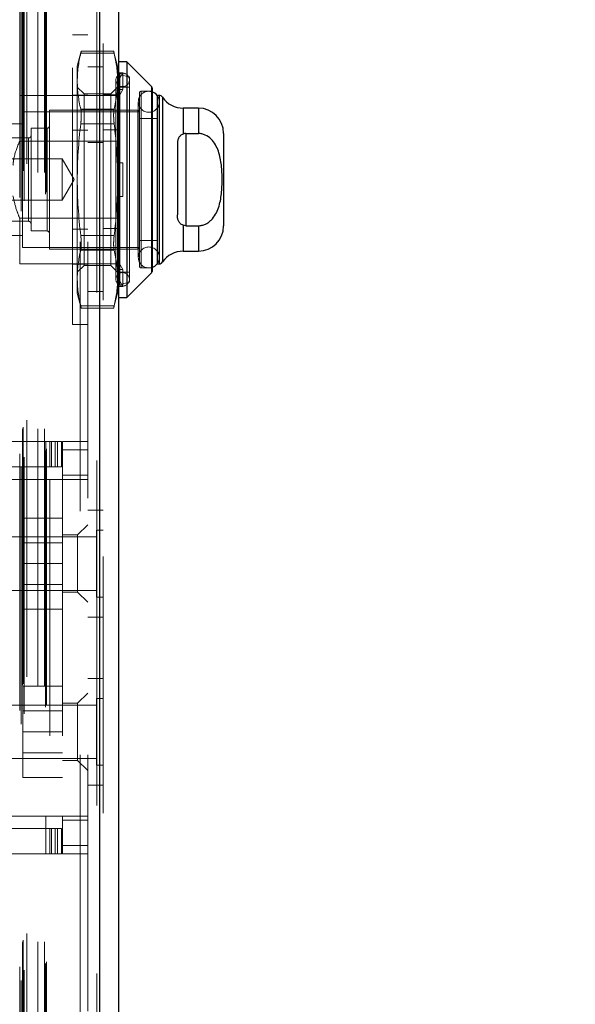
# Model space of a CAD drawing. Header units: inches. Extents: x 0.2 to 10.7, y 0.2 to 7.9.
# Tile 37 of 105: x 2.083 to 2.3, y 4.233 to 4.617. Entities that reach past the tile are written whole.
import ezdxf

# ---------------------------------------------------------------- set-up
doc = ezdxf.new("R2010")
doc.units = ezdxf.units.IN
doc.header["$MEASUREMENT"] = 0
doc.linetypes.add('HIDDEN', pattern=[0.07500000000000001, 0.05, -0.025])
doc.layers.add('DIMENSIONS', color=140, linetype='Continuous')
doc.styles.add('SLDTEXTSTYLE0', font='TXT', dxfattribs={"width": 0.7})
doc.dimstyles.new('SLDDIMSTYLE1', dxfattribs={"dimtxt": 0.0849609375, "dimasz": 0.13, "dimexe": 0, "dimexo": 0.0625, "dimgap": 0.021240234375, "dimtad": 0, "dimtih": 1, "dimtoh": 1, "dimlfac": 12, "dimrnd": 1e-09, "dimzin": 12, "dimdsep": 46, "dimtxsty": 'SLDTEXTSTYLE0', "dimsah": 1, "dimcen": 0.09, "dimadec": 0, "dimazin": 3, "dimtfac": 1, "dimtmove": 0, "dimatfit": 0, "dimfxl": 0, "dimfrac": 2, "dimtolj": 1, "dimtzin": 12, "dimarcsym": 0})

# ---------------------------------------------------------------- blocks, each defined once
blk = doc.blocks.new('_D_10')
at = {"layer": 'DIMENSIONS'}
for p, q in [((1.898348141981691, 4.616004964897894), (1.898348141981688, 5.456098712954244)), ((2.050181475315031, 4.895577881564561), (2.050181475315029, 5.456098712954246)), ((1.344833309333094, 5.331098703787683), (1.316303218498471, 5.331098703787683)), ((1.316303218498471, 5.331098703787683), (1.316303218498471, 5.196067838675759)), ((1.597302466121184, 5.331098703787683), (1.625832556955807, 5.331098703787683)), ((1.625832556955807, 5.331098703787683), (1.625832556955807, 5.196067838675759)), ((1.898348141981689, 5.331098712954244), (1.712428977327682, 5.331098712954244)), ((2.050181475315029, 5.331098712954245), (2.300181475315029, 5.331098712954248)), ((1.316303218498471, 5.196067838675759), (1.344833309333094, 5.196067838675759)), ((1.625832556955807, 5.196067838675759), (1.597302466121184, 5.196067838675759))]:
    blk.add_line(p, q, dxfattribs=at)
for points in [[(1.898348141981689, 5.331098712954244), (1.768348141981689, 5.351098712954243), (1.768348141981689, 5.311098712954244)], [(2.050181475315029, 5.331098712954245), (2.180181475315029, 5.311098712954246), (2.180181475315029, 5.351098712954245)]]:
    blk.add_solid(points, dxfattribs=at)
at = {"layer": 'DIMENSIONS', "char_height": 0.08333333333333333, "attachment_point": 1, "style": 'SLDTEXTSTYLE0'}
for s, insert in [('1.82', (1.344833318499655, 5.457541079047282)), ('46.3', (1.344833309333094, 5.303490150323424))]:
    blk.add_mtext(s, dxfattribs=dict(at, insert=insert))

msp = doc.modelspace()

# ---------------------------------------------------------------- linework, layer by layer
at = {"color": 7, "linetype": 'HIDDEN', "lineweight": 18}
for p, q in [((2.084022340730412, 2.942563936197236), (2.084022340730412, 4.813575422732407)), ((2.11346357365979, 4.810789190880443), (2.113463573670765, 2.945350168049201)), ((2.11346357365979, 2.9453501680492), (2.113463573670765, 4.810789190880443)), ((2.114505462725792, 2.9453501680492), (2.114505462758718, 4.810789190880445)), ((2.083438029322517, 2.947866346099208), (2.083438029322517, 4.808273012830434)), ((2.085202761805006, 2.946597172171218), (2.085202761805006, 4.809545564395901)), ((2.093454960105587, 2.949168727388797), (2.093454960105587, 4.806970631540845)), ((2.093887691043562, 2.949899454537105), (2.093887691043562, 4.806239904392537)), ((2.115942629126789, 4.807844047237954), (2.115942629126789, 2.948295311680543)), ((2.08448693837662, 2.95761668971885), (2.08448693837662, 4.798522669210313)), ((2.090521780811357, 2.95761668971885), (2.090521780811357, 4.798522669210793)), ((2.093054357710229, 2.95761668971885), (2.093054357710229, 4.798522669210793)), ((2.093054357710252, 2.95761668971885), (2.093054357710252, 4.798522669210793)), ((2.084699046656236, 2.958280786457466), (2.084699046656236, 4.797861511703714)), ((2.086213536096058, 2.960982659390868), (2.086213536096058, 4.795156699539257)), ((2.106942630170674, 3.030611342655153), (2.106942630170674, 4.725528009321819)), ((2.106942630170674, 3.030611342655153), (2.106942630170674, 4.725528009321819)), ((2.106942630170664, 4.725528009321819), (2.106942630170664, 3.030611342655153)), ((2.106942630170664, 4.725528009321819), (2.106942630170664, 3.030611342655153)), ((2.109942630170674, 3.030611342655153), (2.109942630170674, 4.725528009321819)), ((2.103942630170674, 4.498391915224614), (2.103942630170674, 4.611225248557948)), ((2.109942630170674, 4.611225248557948), (2.103942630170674, 4.611225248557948)), ((2.107430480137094, 4.604936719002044), (2.105866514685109, 4.599099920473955)), ((2.120256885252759, 4.604057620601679), (2.107224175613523, 4.604057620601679)), ((2.120256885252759, 4.604057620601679), (2.107224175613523, 4.604057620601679)), ((2.120070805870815, 4.604936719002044), (2.107410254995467, 4.604936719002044)), ((2.121614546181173, 4.599099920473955), (2.120050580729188, 4.604936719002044)), ((2.10586651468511, 4.599099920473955), (2.10586651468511, 4.593166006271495)), ((2.115942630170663, 4.598736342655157), (2.109942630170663, 4.598736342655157)), ((2.121614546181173, 4.599099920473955), (2.121614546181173, 4.593166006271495)), ((2.121485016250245, 4.596446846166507), (2.121614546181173, 4.596023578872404)), ((2.123583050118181, 4.596446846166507), (2.121485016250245, 4.596446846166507)), ((2.121614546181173, 4.592753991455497), (2.123583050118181, 4.596446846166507)), ((2.126207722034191, 4.594834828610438), (2.122451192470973, 4.595702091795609)), ((2.122451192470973, 4.513915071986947), (2.122451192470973, 4.595554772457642)), ((2.123583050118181, 4.589885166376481), (2.123583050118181, 4.596446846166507)), ((2.126207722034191, 4.594834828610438), (2.126207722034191, 4.514782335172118)), ((2.10586651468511, 4.593166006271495), (2.10586651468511, 4.554808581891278)), ((2.10853055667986, 4.588233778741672), (2.10586651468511, 4.590897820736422)), ((2.121614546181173, 4.590897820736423), (2.118950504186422, 4.588233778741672)), ((2.12095837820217, 4.593686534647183), (2.12095837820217, 4.515930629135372)), ((2.121614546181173, 4.593166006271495), (2.121614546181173, 4.561370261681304)), ((2.126207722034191, 4.590897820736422), (2.121942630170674, 4.590897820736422)), ((2.134873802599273, 4.51852715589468), (2.134873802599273, 4.591090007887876)), ((2.08339276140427, 4.58761698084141), (2.08339276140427, 4.569843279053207)), ((2.08339276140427, 4.58761698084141), (2.121942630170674, 4.58761698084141)), ((2.103942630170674, 4.587766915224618), (2.109942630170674, 4.587766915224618)), ((2.10853055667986, 4.588233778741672), (2.10853055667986, 4.521383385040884)), ((2.118950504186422, 4.588233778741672), (2.10853055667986, 4.588233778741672)), ((2.115942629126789, 4.587916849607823), (2.12194262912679, 4.587916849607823)), ((2.118950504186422, 4.588233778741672), (2.118950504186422, 4.521383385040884)), ((2.123583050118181, 4.589885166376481), (2.121485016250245, 4.589885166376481)), ((2.121485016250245, 4.589885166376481), (2.121614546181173, 4.589461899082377)), ((2.121614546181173, 4.586192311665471), (2.123583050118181, 4.589885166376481)), ((2.130144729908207, 4.588601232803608), (2.130144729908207, 4.521015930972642)), ((2.13080089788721, 4.52035976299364), (2.13080089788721, 4.589257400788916)), ((2.135065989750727, 4.589257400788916), (2.13080089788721, 4.589257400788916)), ((2.137064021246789, 4.58761698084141), (2.137034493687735, 4.58761698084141)), ((2.137775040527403, 4.522000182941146), (2.137775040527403, 4.58761698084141)), ((2.12968213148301, 4.585156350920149), (2.12968213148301, 4.524460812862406)), ((2.137884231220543, 4.524460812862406), (2.137884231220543, 4.585156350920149)), ((2.139121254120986, 4.522703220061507), (2.139121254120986, 4.58691394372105)), ((2.084541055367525, 4.581219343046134), (2.084541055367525, 4.528397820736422)), ((2.130144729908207, 4.581219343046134), (2.084541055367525, 4.581219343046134)), ((2.095039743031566, 4.581875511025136), (2.095039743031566, 4.527741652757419)), ((2.129488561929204, 4.581875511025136), (2.095039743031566, 4.581875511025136)), ((2.120256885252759, 4.58227439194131), (2.107224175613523, 4.58227439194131)), ((2.120256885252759, 4.582274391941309), (2.107224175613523, 4.582274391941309)), ((2.129488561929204, 4.527741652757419), (2.129488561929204, 4.581875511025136)), ((2.147198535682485, 4.572595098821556), (2.147198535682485, 4.582695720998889)), ((2.153110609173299, 4.572778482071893), (2.153110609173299, 4.582695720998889)), ((2.084541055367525, 4.576626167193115), (2.077979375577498, 4.576626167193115)), ((2.120256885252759, 4.576591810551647), (2.107224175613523, 4.576591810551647)), ((2.120256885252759, 4.576591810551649), (2.107224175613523, 4.576591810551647)), ((2.137034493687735, 4.578594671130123), (2.130144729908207, 4.578594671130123)), ((2.087821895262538, 4.574821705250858), (2.087821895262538, 4.534795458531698)), ((2.094055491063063, 4.574821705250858), (2.087821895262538, 4.574821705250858)), ((2.094055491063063, 4.534795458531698), (2.094055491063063, 4.574821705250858)), ((2.103942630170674, 4.574058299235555), (2.109942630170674, 4.574058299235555)), ((2.11594262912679, 4.574208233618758), (2.12194262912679, 4.574208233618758)), ((2.148189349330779, 4.572778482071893), (2.148189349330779, 4.536838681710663)), ((2.086837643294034, 4.571048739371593), (2.062887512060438, 4.571048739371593)), ((2.08339276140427, 4.569843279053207), (2.121942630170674, 4.569843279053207)), ((2.086837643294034, 4.538568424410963), (2.086837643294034, 4.570897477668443)), ((2.109942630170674, 4.569278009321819), (2.115942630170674, 4.569278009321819)), ((2.099957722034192, 4.562874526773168), (2.052524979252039, 4.562874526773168)), ((2.099957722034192, 4.562874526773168), (2.099957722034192, 4.546742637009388)), ((2.10461459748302, 4.554808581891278), (2.099957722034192, 4.562874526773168)), ((2.121485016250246, 4.561370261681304), (2.123583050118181, 4.561370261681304)), ((2.121614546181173, 4.548246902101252), (2.121614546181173, 4.561370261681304)), ((2.123583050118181, 4.548246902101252), (2.123583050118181, 4.561370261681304)), ((2.099957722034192, 4.546742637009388), (2.10461459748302, 4.554808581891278)), ((2.10586651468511, 4.554808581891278), (2.10586651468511, 4.516451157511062)), ((2.052524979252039, 4.546742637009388), (2.099957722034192, 4.546742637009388)), ((2.121485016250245, 4.548246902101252), (2.123583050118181, 4.548246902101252)), ((2.121614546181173, 4.548246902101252), (2.121614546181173, 4.516451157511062)), ((2.062887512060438, 4.538568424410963), (2.086837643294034, 4.538568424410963)), ((2.08339276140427, 4.53977388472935), (2.08339276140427, 4.522000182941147)), ((2.08339276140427, 4.53977388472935), (2.121942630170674, 4.53977388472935)), ((2.087821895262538, 4.534795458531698), (2.094055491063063, 4.534795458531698)), ((2.103942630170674, 4.535558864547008), (2.109942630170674, 4.535558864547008)), ((2.11594262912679, 4.535708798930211), (2.12194262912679, 4.535708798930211)), ((2.147198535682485, 4.526921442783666), (2.147198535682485, 4.537022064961)), ((2.153110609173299, 4.526921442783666), (2.153110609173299, 4.536838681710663)), ((2.077979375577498, 4.532990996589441), (2.084541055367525, 4.532990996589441)), ((2.120256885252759, 4.533025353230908), (2.107224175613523, 4.533025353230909)), ((2.120256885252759, 4.533025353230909), (2.107224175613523, 4.533025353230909)), ((2.130144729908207, 4.531022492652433), (2.137034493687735, 4.531022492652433)), ((2.084541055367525, 4.528397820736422), (2.130144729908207, 4.528397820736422)), ((2.095039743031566, 4.527741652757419), (2.129488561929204, 4.527741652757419)), ((2.120256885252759, 4.527342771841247), (2.107224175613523, 4.527342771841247)), ((2.120256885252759, 4.527342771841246), (2.107224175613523, 4.527342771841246)), ((2.08339276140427, 4.522000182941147), (2.11594262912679, 4.522000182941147)), ((2.103942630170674, 4.521850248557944), (2.109942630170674, 4.521850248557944)), ((2.11594262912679, 4.522000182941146), (2.12194262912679, 4.522000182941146)), ((2.123583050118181, 4.519731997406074), (2.121614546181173, 4.523424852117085)), ((2.137034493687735, 4.522000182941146), (2.137064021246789, 4.522000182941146)), ((2.10586651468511, 4.518719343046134), (2.10853055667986, 4.521383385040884)), ((2.10853055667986, 4.521383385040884), (2.118950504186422, 4.521383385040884)), ((2.118950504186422, 4.521383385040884), (2.121614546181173, 4.518719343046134)), ((2.121485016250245, 4.519731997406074), (2.121614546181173, 4.520155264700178)), ((2.121485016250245, 4.519731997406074), (2.123583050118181, 4.519731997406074)), ((2.121942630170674, 4.518719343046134), (2.126207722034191, 4.518719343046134)), ((2.123583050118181, 4.519731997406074), (2.123583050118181, 4.513170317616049)), ((2.13080089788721, 4.52035976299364), (2.135065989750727, 4.52035976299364)), ((2.10586651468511, 4.516451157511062), (2.10586651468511, 4.510517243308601)), ((2.123583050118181, 4.513170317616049), (2.121614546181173, 4.516863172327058)), ((2.121614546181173, 4.516451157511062), (2.121614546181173, 4.510517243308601)), ((2.122451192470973, 4.513915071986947), (2.126207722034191, 4.514782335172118)), ((2.105866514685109, 4.510517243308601), (2.107430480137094, 4.504680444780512)), ((2.109942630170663, 4.511236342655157), (2.115942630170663, 4.511236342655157)), ((2.120050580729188, 4.504680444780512), (2.121614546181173, 4.510517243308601)), ((2.121485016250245, 4.513170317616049), (2.121614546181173, 4.513593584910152)), ((2.121485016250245, 4.513170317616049), (2.123583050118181, 4.513170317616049)), ((2.120256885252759, 4.505559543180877), (2.107224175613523, 4.505559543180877)), ((2.120256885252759, 4.505559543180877), (2.107224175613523, 4.505559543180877)), ((2.107410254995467, 4.504680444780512), (2.120070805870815, 4.504680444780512)), ((2.103942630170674, 4.498391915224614), (2.109942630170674, 4.498391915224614)), ((2.003643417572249, 4.452716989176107), (2.093538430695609, 4.452716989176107)), ((2.093538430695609, 4.437953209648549), (2.093538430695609, 4.452716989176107)), ((2.093538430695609, 4.452716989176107), (2.095178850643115, 4.452716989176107)), ((2.095178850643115, 4.452716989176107), (2.095178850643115, 4.442874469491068)), ((2.095178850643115, 4.452716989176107), (2.098131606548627, 4.452716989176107)), ((2.095790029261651, 4.442874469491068), (2.095790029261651, 4.452716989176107)), ((2.097277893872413, 4.442874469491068), (2.097277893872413, 4.452716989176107)), ((2.098131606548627, 4.442874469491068), (2.098131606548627, 4.452716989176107)), ((2.098131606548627, 4.452716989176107), (2.099772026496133, 4.452716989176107)), ((2.098131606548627, 4.442874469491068), (2.098131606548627, 4.452716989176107)), ((2.099772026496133, 4.442874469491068), (2.099772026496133, 4.452716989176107)), ((2.109942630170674, 4.452716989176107), (2.100100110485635, 4.452716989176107)), ((2.100100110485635, 4.449436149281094), (2.100100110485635, 4.452716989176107)), ((2.109942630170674, 4.449436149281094), (2.100100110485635, 4.449436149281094)), ((2.100100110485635, 4.449436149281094), (2.100100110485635, 4.439593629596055)), ((2.109942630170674, 4.449436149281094), (2.100100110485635, 4.449436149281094)), ((2.003643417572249, 4.442874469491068), (2.093538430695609, 4.442874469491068)), ((2.095178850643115, 4.442874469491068), (2.093538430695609, 4.442874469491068)), ((2.098131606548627, 4.442874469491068), (2.095178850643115, 4.442874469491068)), ((2.099772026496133, 4.442874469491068), (2.098131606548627, 4.442874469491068)), ((2.016766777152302, 4.437953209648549), (2.093538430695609, 4.437953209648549)), ((2.016766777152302, 4.437953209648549), (2.093538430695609, 4.437953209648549)), ((2.095178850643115, 4.437953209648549), (2.093538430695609, 4.437953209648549)), ((2.095178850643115, 4.437953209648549), (2.095178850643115, 4.306719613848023)), ((2.109942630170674, 4.437953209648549), (2.095178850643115, 4.437953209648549)), ((2.095178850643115, 4.437953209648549), (2.095178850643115, 4.306719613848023)), ((2.100100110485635, 4.437953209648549), (2.100100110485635, 4.439593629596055)), ((2.100100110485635, 4.439593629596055), (2.109942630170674, 4.439593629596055)), ((2.100100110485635, 4.437953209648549), (2.100100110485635, 4.306719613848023)), ((2.115942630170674, 4.425944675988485), (2.109942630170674, 4.425944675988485)), ((2.100100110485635, 4.422861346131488), (2.084683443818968, 4.422861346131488)), ((2.084683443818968, 4.422861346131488), (2.084683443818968, 4.405111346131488)), ((2.109942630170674, 4.420236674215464), (2.106005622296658, 4.416299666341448)), ((2.113338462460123, 4.418132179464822), (2.113338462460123, 4.405111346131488)), ((2.115942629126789, 4.418132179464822), (2.113338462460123, 4.418132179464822)), ((2.113338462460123, 4.415528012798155), (2.074275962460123, 4.415528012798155)), ((2.106005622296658, 4.416299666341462), (2.100100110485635, 4.416299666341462)), ((2.106005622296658, 4.405144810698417), (2.106005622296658, 4.416299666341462)), ((2.100100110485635, 4.413273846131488), (2.084683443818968, 4.413273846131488)), ((2.100100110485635, 4.405111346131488), (2.084683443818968, 4.405111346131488)), ((2.084683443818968, 4.405111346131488), (2.084683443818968, 4.387361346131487)), ((2.106005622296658, 4.393989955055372), (2.106005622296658, 4.405144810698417)), ((2.113338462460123, 4.405111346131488), (2.113338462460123, 4.392090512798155)), ((2.084683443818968, 4.396948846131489), (2.100100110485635, 4.396948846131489)), ((2.074275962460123, 4.394694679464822), (2.113338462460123, 4.394694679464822)), ((2.100100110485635, 4.393989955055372), (2.106005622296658, 4.393989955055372)), ((2.106005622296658, 4.393989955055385), (2.109942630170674, 4.39005294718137)), ((2.113338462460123, 4.392090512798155), (2.115942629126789, 4.392090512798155)), ((2.100100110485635, 4.387361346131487), (2.084683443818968, 4.387361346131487)), ((2.109942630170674, 4.384278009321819), (2.115942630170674, 4.384278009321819)), ((2.100100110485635, 4.357278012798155), (2.084683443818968, 4.357278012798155)), ((2.084683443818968, 4.357278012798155), (2.084683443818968, 4.339528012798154)), ((2.115942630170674, 4.360361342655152), (2.109942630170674, 4.360361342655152)), ((2.109942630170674, 4.354619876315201), (2.106005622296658, 4.350682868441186)), ((2.113338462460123, 4.349944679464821), (2.074275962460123, 4.349944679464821)), ((2.106005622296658, 4.350682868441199), (2.100100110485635, 4.350682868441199)), ((2.106005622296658, 4.32837315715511), (2.106005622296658, 4.350682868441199)), ((2.113338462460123, 4.352548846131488), (2.113338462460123, 4.339528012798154)), ((2.115942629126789, 4.352548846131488), (2.113338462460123, 4.352548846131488)), ((2.100100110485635, 4.347690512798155), (2.084683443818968, 4.347690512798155)), ((2.100100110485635, 4.339528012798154), (2.084683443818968, 4.339528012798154)), ((2.084683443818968, 4.339528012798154), (2.084683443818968, 4.321778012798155)), ((2.113338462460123, 4.339528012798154), (2.113338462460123, 4.326507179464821)), ((2.084683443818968, 4.331365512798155), (2.100100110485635, 4.331365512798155)), ((2.074275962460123, 4.329111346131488), (2.113338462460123, 4.329111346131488)), ((2.100100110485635, 4.32837315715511), (2.106005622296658, 4.32837315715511)), ((2.106005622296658, 4.328373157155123), (2.109942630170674, 4.324436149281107)), ((2.113338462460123, 4.326507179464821), (2.115942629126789, 4.326507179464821)), ((2.100100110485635, 4.321778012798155), (2.084683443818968, 4.321778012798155)), ((2.109942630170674, 4.318694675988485), (2.115942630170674, 4.318694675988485)), ((2.093538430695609, 4.306719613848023), (2.016766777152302, 4.306719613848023)), ((2.093538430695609, 4.306719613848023), (2.016766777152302, 4.306719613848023)), ((2.095178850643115, 4.306719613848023), (2.093538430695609, 4.306719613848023)), ((2.093538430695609, 4.291955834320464), (2.093538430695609, 4.306719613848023)), ((2.109942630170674, 4.306719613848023), (2.095178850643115, 4.306719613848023)), ((2.100100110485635, 4.305079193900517), (2.100100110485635, 4.306719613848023)), ((2.109942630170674, 4.305079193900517), (2.100100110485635, 4.305079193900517)), ((2.100100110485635, 4.305079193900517), (2.100100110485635, 4.295236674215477)), ((2.093538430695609, 4.301798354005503), (2.003643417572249, 4.301798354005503)), ((2.093538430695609, 4.301798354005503), (2.095178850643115, 4.301798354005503)), ((2.095178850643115, 4.301798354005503), (2.095178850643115, 4.291955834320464)), ((2.095178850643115, 4.301798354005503), (2.098131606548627, 4.301798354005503)), ((2.095790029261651, 4.291955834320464), (2.095790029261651, 4.301798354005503)), ((2.097277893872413, 4.291955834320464), (2.097277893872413, 4.301798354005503)), ((2.098131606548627, 4.291955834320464), (2.098131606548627, 4.301798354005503)), ((2.098131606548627, 4.301798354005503), (2.099772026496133, 4.301798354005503)), ((2.098131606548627, 4.291955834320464), (2.098131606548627, 4.301798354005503)), ((2.099772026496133, 4.291955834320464), (2.099772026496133, 4.301798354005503)), ((2.093538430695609, 4.291955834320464), (2.003643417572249, 4.291955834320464)), ((2.095178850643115, 4.291955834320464), (2.093538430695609, 4.291955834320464)), ((2.098131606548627, 4.291955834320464), (2.095178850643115, 4.291955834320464)), ((2.099772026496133, 4.291955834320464), (2.098131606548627, 4.291955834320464)), ((2.109942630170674, 4.295236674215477), (2.100100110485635, 4.295236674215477)), ((2.100100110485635, 4.291955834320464), (2.100100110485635, 4.295236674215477)), ((2.109942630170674, 4.295236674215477), (2.100100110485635, 4.295236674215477)), ((2.109942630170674, 4.291955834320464), (2.100100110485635, 4.291955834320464))]:
    msp.add_line(p, q, dxfattribs=at)
at = {"color": 7, "linetype": 'Continuous', "lineweight": 25}
for p, q in [((2.114505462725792, 4.810789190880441), (2.114505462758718, 2.945350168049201)), ((2.12194262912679, 4.807844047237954), (2.12194262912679, 2.948295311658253)), ((2.125223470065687, 4.600740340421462), (2.121942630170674, 4.600740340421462)), ((2.134873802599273, 4.591090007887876), (2.125223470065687, 4.600740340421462)), ((2.125223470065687, 4.600740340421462), (2.125223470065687, 4.508876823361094)), ((2.134873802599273, 4.591090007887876), (2.134873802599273, 4.51852715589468)), ((2.135065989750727, 4.590626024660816), (2.135065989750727, 4.518991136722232)), ((2.137034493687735, 4.58761698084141), (2.137034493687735, 4.522000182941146)), ((2.137775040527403, 4.58761698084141), (2.137064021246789, 4.58761698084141)), ((2.137775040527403, 4.58761698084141), (2.137775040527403, 4.522000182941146)), ((2.139121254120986, 4.58691394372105), (2.139121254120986, 4.522703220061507)), ((2.153110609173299, 4.582695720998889), (2.147198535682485, 4.582695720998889)), ((2.147198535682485, 4.582695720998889), (2.147198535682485, 4.572595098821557)), ((2.153110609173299, 4.582695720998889), (2.153110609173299, 4.572778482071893)), ((2.148189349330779, 4.572778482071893), (2.148189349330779, 4.536838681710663)), ((2.148189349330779, 4.572778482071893), (2.153110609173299, 4.572778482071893)), ((2.162953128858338, 4.572853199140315), (2.162953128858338, 4.536763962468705)), ((2.144908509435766, 4.568496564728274), (2.144908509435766, 4.541120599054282)), ((2.147198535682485, 4.537022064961), (2.147198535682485, 4.526921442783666)), ((2.148189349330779, 4.536838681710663), (2.153110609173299, 4.536838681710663)), ((2.153110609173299, 4.536838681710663), (2.153110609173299, 4.526921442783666)), ((2.147198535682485, 4.526921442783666), (2.153110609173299, 4.526921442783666)), ((2.137064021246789, 4.522000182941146), (2.137775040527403, 4.522000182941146)), ((2.125223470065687, 4.508876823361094), (2.134873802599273, 4.51852715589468)), ((2.121942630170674, 4.508876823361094), (2.125223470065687, 4.508876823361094))]:
    msp.add_line(p, q, dxfattribs=at)
at = {"color": 7, "linetype": 'HIDDEN', "lineweight": 18, "flags": 128}
for points in [[(2.137884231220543, 4.585156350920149), (2.137572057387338, 4.586725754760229), (2.137064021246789, 4.58761698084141)], [(2.137064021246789, 4.522000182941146), (2.137572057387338, 4.522891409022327), (2.137884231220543, 4.524460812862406)]]:
    msp.add_lwpolyline(points, dxfattribs=at)
at = {"color": 7, "linetype": 'HIDDEN', "lineweight": 18}
for centre, radius, start, end in [((2.123583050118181, 4.593686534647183), 0.00262467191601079, 0, 180), ((2.122598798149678, 4.59634144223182), 0.0006561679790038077, 180.0000000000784, 256.9999999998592), ((2.123583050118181, 4.593686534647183), 0.00262467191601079, 180, 0), ((2.133783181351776, 4.585156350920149), 0.00410104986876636, 71.77194722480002, 180), ((2.130800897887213, 4.58860123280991), 0.0006561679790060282, 90.00000000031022, 179.9999999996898), ((2.133783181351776, 4.585156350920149), 0.00410104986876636, 180, 0), ((2.129488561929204, 4.581219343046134), 0.0006561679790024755, 0, 90), ((2.094055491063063, 4.575805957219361), 0.0009842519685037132, 270.0000000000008, 0), ((2.086837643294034, 4.572032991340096), 0.0009842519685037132, 270.0000000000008, 5.170309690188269e-11), ((2.086837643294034, 4.537584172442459), 0.0009842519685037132, 0, 90), ((2.094055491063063, 4.533811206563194), 0.0009842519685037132, 0, 90), ((2.129488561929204, 4.528397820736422), 0.0006561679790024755, 270.0000000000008, 0), ((2.133783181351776, 4.524460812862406), 0.00410104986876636, 0, 180), ((2.133783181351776, 4.524460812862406), 0.00410104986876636, 180, 288.2280527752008), ((2.123583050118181, 4.515930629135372), 0.00262467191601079, 0, 180), ((2.130800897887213, 4.521015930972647), 0.0006561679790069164, 180.0000000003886, 269.9999999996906), ((2.123583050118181, 4.515930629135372), 0.00262467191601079, 180, 0), ((2.122598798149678, 4.513275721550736), 0.0006561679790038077, 103.0000000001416, 179.9999999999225)]:
    msp.add_arc(centre, radius, start, end, dxfattribs=at)
at = {"color": 7, "linetype": 'Continuous', "lineweight": 25}
for centre, radius, start, end in [((2.134409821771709, 4.590626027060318), 0.0006561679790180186, 4.653278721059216e-10, 44.9999999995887), ((2.133783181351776, 4.585156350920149), 0.00410104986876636, 36.86989764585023, 71.77194722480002), ((2.137775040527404, 4.585976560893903), 0.001640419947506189, 34.84990457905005, 90.0000000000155), ((2.147198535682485, 4.592538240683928), 0.009842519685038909, 214.8499045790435, 270.0000000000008), ((2.153110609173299, 4.572853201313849), 0.009842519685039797, 5.170309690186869e-12, 90), ((2.153110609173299, 4.536763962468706), 0.009842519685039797, 270.0000000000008, 359.9999999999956), ((2.147198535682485, 4.517078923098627), 0.009842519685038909, 90, 145.1500954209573), ((2.133783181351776, 4.524460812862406), 0.00410104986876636, 288.2280527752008, 323.1301023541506), ((2.137775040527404, 4.523640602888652), 0.001640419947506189, 269.9999999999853, 325.1500954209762), ((2.134409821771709, 4.518991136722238), 0.0006561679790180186, 315.0000000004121, 359.9999999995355)]:
    msp.add_arc(centre, radius, start, end, dxfattribs=at)
at = {"color": 7, "linetype": 'HIDDEN', "lineweight": 18}
for points in [[(2.107224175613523, 4.604057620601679), (2.106368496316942, 4.600439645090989), (2.10586651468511, 4.596810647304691), (2.10586651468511, 4.593166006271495)], [(2.121614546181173, 4.593166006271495), (2.121614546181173, 4.596810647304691), (2.12111256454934, 4.600439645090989), (2.120256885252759, 4.604057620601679)], [(2.10586651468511, 4.593166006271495), (2.10586651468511, 4.589521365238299), (2.106368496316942, 4.585892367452), (2.107224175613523, 4.58227439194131)], [(2.120256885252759, 4.58227439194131), (2.12111256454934, 4.585892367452), (2.121614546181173, 4.589521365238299), (2.121614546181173, 4.593166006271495)], [(2.107224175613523, 4.576591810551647), (2.106368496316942, 4.569355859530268), (2.105866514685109, 4.56209786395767), (2.105866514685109, 4.554808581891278)], [(2.121485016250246, 4.561370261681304), (2.121285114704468, 4.566461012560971), (2.12085508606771, 4.571533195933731), (2.120256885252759, 4.576591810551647)], [(2.105866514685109, 4.554808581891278), (2.105866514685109, 4.547519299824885), (2.106368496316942, 4.540261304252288), (2.107224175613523, 4.533025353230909)], [(2.120256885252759, 4.533025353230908), (2.12085508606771, 4.538083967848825), (2.121285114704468, 4.543156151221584), (2.121485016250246, 4.548246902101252)], [(2.10586651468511, 4.516451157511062), (2.10586651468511, 4.520095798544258), (2.106368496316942, 4.523724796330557), (2.107224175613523, 4.527342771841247)], [(2.121614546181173, 4.516451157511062), (2.121614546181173, 4.520095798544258), (2.12111256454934, 4.523724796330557), (2.120256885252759, 4.527342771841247)], [(2.107224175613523, 4.505559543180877), (2.106368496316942, 4.509177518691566), (2.10586651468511, 4.512806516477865), (2.10586651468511, 4.516451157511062)], [(2.120256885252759, 4.505559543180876), (2.12111256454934, 4.509177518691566), (2.121614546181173, 4.512806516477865), (2.121614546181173, 4.516451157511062)]]:
    msp.add_open_spline(points, degree=3, dxfattribs=at)
for points, knots in [([(2.107410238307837, 4.604849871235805), (2.107415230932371, 4.604871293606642), (2.107432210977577, 4.604944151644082), (2.107334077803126, 4.604522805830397), (2.107238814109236, 4.604119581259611), (2.107224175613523, 4.604057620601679)], [0, 0, 0, 0, 0.2606228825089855, 0.8863851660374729, 1, 1, 1, 1]), ([(2.120256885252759, 4.604057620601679), (2.12018055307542, 4.604382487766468), (2.120059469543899, 4.604897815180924), (2.120067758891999, 4.604862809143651), (2.120070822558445, 4.604849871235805)], [0, 0, 0, 0, 0.6304092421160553, 1, 1, 1, 1]), ([(2.107224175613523, 4.582274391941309), (2.107292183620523, 4.581986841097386), (2.107343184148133, 4.581640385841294), (2.107412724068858, 4.580831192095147), (2.10743042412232, 4.580369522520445), (2.107430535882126, 4.579380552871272), (2.107412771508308, 4.578839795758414), (2.107343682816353, 4.577737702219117), (2.107292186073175, 4.577166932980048), (2.107224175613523, 4.576591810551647)], [0, 0, 0, 0, 0.25, 0.25, 0.5, 0.5, 0.75, 0.75, 1, 1, 1, 1]), ([(2.120256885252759, 4.576591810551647), (2.120188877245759, 4.577166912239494), (2.12013787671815, 4.577731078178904), (2.120068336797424, 4.578837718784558), (2.120050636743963, 4.57937553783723), (2.120050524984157, 4.580364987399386), (2.120068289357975, 4.58082932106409), (2.12013737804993, 4.581635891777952), (2.120188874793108, 4.581986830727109), (2.12025688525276, 4.58227439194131)], [0, 0, 0, 0, 0.25, 0.25, 0.5, 0.5, 0.75, 0.75, 1, 1, 1, 1]), ([(2.08339276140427, 4.569843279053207), (2.082496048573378, 4.567644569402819), (2.08125567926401, 4.564603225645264), (2.080877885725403, 4.561358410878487), (2.08077321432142, 4.560459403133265)], [0, 0, 0, 0, 0.7229401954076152, 1, 1, 1, 1]), ([(2.08077321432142, 4.548520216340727), (2.081210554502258, 4.546531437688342), (2.081866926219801, 4.543546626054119), (2.083010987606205, 4.540717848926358), (2.08339276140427, 4.53977388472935)], [0, 0, 0, 0, 0.6662995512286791, 1, 1, 1, 1]), ([(2.107224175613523, 4.533025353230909), (2.107292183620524, 4.532450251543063), (2.107343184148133, 4.531886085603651), (2.107412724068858, 4.530779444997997), (2.10743042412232, 4.530241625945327), (2.107430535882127, 4.52925217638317), (2.107412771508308, 4.528787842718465), (2.107343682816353, 4.527981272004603), (2.107292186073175, 4.527630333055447), (2.107224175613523, 4.527342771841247)], [0, 0, 0, 0, 0.25, 0.25, 0.5, 0.5, 0.75, 0.75, 1, 1, 1, 1]), ([(2.120256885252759, 4.527342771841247), (2.120188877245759, 4.52763032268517), (2.120137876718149, 4.527976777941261), (2.120068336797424, 4.528785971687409), (2.120050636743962, 4.52924764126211), (2.120050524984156, 4.530236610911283), (2.120068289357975, 4.530777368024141), (2.120137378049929, 4.531879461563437), (2.120188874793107, 4.532450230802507), (2.120256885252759, 4.533025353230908)], [0, 0, 0, 0, 0.25, 0.25, 0.5, 0.5, 0.75, 0.75, 1, 1, 1, 1]), ([(2.107224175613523, 4.505559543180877), (2.107300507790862, 4.505234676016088), (2.107421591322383, 4.504719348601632), (2.107413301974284, 4.504754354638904), (2.107410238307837, 4.504767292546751)], [0, 0, 0, 0, 0.6304092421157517, 1, 1, 1, 1]), ([(2.120070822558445, 4.504767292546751), (2.120065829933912, 4.504745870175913), (2.120048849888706, 4.504673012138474), (2.120146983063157, 4.505094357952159), (2.120242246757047, 4.505497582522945), (2.120256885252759, 4.505559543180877)], [0, 0, 0, 0, 0.2606228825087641, 0.88638516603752, 1, 1, 1, 1])]:
    msp.add_open_spline(points, degree=3, knots=knots, dxfattribs=at)
at = {"color": 7, "linetype": 'Continuous', "lineweight": 25}
for points, knots in [([(2.147198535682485, 4.572595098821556), (2.146748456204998, 4.572422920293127), (2.146363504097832, 4.572190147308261), (2.145744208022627, 4.571621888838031), (2.145511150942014, 4.571286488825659), (2.145175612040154, 4.57056469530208), (2.145068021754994, 4.570172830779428), (2.14493454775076, 4.56935505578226), (2.144908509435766, 4.568931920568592), (2.144908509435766, 4.568496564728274)], [0, 0, 0, 0, 0.25, 0.25, 0.5, 0.5, 0.75, 0.75, 1, 1, 1, 1]), ([(2.153110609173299, 4.536838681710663), (2.153585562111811, 4.536838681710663), (2.154050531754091, 4.536891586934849), (2.154962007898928, 4.537095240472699), (2.155413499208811, 4.537248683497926), (2.15626952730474, 4.537640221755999), (2.156673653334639, 4.537876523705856), (2.15743956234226, 4.538420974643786), (2.157801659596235, 4.538730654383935), (2.158795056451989, 4.539722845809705), (2.159354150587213, 4.540484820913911), (2.160289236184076, 4.542113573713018), (2.16066025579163, 4.542967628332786), (2.161268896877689, 4.54473057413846), (2.161506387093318, 4.545645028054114), (2.161876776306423, 4.547472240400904), (2.162011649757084, 4.548389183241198), (2.162316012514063, 4.551146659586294), (2.162391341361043, 4.552993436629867), (2.162389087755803, 4.556697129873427), (2.162310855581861, 4.558562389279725), (2.161892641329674, 4.562258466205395), (2.161548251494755, 4.564105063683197), (2.16062929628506, 4.566724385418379), (2.16025195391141, 4.567579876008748), (2.159312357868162, 4.569192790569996), (2.158756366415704, 4.569941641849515), (2.157421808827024, 4.571256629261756), (2.156673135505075, 4.571795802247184), (2.155392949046, 4.572376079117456), (2.154946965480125, 4.572526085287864), (2.15404380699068, 4.572726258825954), (2.153582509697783, 4.572778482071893), (2.153110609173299, 4.572778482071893)], [0, 0, 0, 0, 0.03125000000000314, 0.03125000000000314, 0.06250000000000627, 0.06250000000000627, 0.09375000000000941, 0.09375000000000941, 0.1250000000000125, 0.1250000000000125, 0.1875000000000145, 0.1875000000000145, 0.2500000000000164, 0.2500000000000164, 0.3125000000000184, 0.3125000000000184, 0.3750000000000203, 0.3750000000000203, 0.5000000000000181, 0.5000000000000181, 0.6250000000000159, 0.6250000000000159, 0.7500000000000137, 0.7500000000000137, 0.8125000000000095, 0.8125000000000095, 0.8750000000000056, 0.8750000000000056, 0.9375000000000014, 0.9375000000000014, 0.9687500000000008, 0.9687500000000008, 1, 1, 1, 1]), ([(2.147198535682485, 4.537022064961), (2.146748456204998, 4.537194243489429), (2.146363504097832, 4.537427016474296), (2.145744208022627, 4.537995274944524), (2.145511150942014, 4.538330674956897), (2.145175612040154, 4.539052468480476), (2.145068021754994, 4.539444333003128), (2.14493454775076, 4.540262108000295), (2.144908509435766, 4.540685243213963), (2.144908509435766, 4.541120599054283)], [0, 0, 0, 0, 0.25, 0.25, 0.5, 0.5, 0.75, 0.75, 1, 1, 1, 1])]:
    msp.add_open_spline(points, degree=3, knots=knots, dxfattribs=at)
for points in [[(2.148189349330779, 4.572778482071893), (2.147843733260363, 4.572778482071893), (2.147507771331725, 4.572713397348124), (2.147198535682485, 4.572595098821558)], [(2.148189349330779, 4.536838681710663), (2.147843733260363, 4.536838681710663), (2.147507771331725, 4.536903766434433), (2.147198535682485, 4.537022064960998)]]:
    msp.add_open_spline(points, degree=3, dxfattribs=at)

# ---------------------------------------------------------------- dimensions: what is measured, and where the dimension line sits
at = {"layer": 'DIMENSIONS'}
dim = msp.add_linear_dim(base=(2.050181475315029, 5.331098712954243), p1=(1.898348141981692, 4.566004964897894), p2=(2.050181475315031, 4.845577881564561), dimstyle='SLDDIMSTYLE1', dxfattribs=at)
dim.commit()
dim.dimension.update_dxf_attribs({"geometry": '_D_10', "text_midpoint": (1.471067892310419, 5.331098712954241), "dimtype": 160})

doc.saveas('drawing.dxf')
